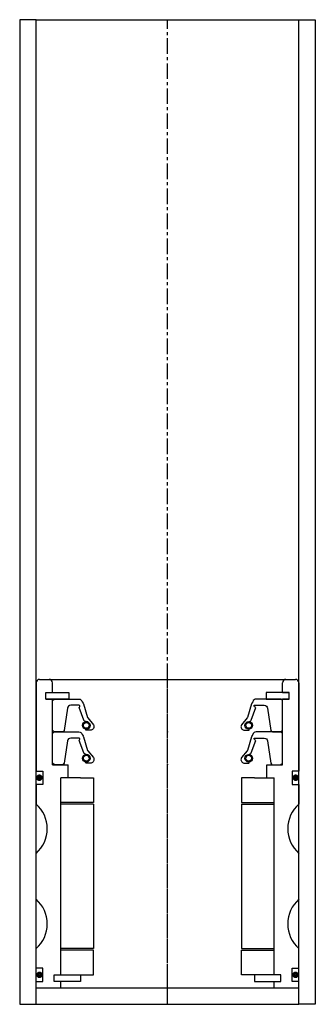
# Model space of a CAD drawing. Extents: x -45 to 45, y -10 to 290.
import ezdxf

# ---------------------------------------------------------------- set-up
doc = ezdxf.new("R2010")
doc.units = 0
doc.header["$LTSCALE"] = 0.15
doc.linetypes.add('CENTER', pattern=[50.8, 31.75, -6.35, 6.35, -6.35])
doc.layers.get('0').update_dxf_attribs({"linetype": 'CONTINUOUS'})
doc.layers.add('CENTER', color=9, linetype='CENTER')

msp = doc.modelspace()

# ---------------------------------------------------------------- linework, layer by layer
for p, q in [((-40, 290), (-45, 290)), ((-45, 290), (-45, -10)), ((-40, -10), (-40, 290)), ((-40, 290), (40, 290)), ((40, -10), (40, 290)), ((40, 290), (45, 290)), ((45, 290), (45, -10)), ((-40, 88), (-40, 61)), ((-39, 89), (39, 89)), ((-35, 85), (-35, 88)), ((35, 85), (35, 88)), ((40, 88), (40, 61)), ((-37, 83), (-37, 85)), ((-37, 85), (-35, 85)), ((-37, 83), (-37, 85)), ((-37, 85), (-35, 85)), ((-37, 83), (-37, 85)), ((-37, 85), (-35, 85)), ((-35, 85), (-30, 85)), ((-30, 85), (-30, 83)), ((35, 85), (30, 85)), ((30, 85), (30, 83)), ((35, 85), (37, 85)), ((37, 85), (35, 85)), ((37, 85), (35, 85)), ((37, 85), (35, 85)), ((37, 83), (37, 85)), ((37, 83), (37, 85)), ((37, 83), (37, 85)), ((37, 83), (37, 85)), ((-37, 83), (-35, 83)), ((-35, 83), (-37, 83)), ((-35, 83), (-37, 83)), ((-35, 63), (-35, 83)), ((-30, 83), (-35, 83)), ((30, 83), (35, 83)), ((35, 63), (35, 83)), ((35, 83), (37, 83)), ((37, 83), (35, 83)), ((35, 83), (37, 83)), ((35, 83), (37, 83)), ((-35, 63), (-30.25, 63)), ((-30.25, 59), (-30.25, 63)), ((30.25, 59), (30.25, 63)), ((30.25, 63), (35, 63)), ((-40, 61), (-38, 61)), ((-38, 61), (-38, 57)), ((40, 61), (38, 61)), ((38, 61), (38, 57)), ((-38, 57), (-40, 57)), ((-40, 57), (-40, 51)), ((-32.5, -1), (-32.5, 59)), ((-30.25, 59), (-32.5, 59)), ((-32.5, -1), (-32.5, 59)), ((-26.5, 59), (-32.5, 59)), ((-26.5, 59), (-22.5, 59)), ((-22.5, 59), (-22.5, 51.5)), ((26.5, 59), (22.5, 59)), ((22.5, 59), (22.5, 51.5)), ((26.5, 59), (32.5, 59)), ((30.25, 59), (32.5, 59)), ((32.5, -1), (32.5, 59)), ((32.5, -1), (32.5, 59)), ((38, 57), (40, 57)), ((40, 57), (40, 51)), ((-22.5, 51.5), (-32.5, 51.5)), ((-22.5, 51), (-32.5, 51)), ((-22.5, 51), (-22.5, 7)), ((22.5, 51.5), (32.5, 51.5)), ((22.5, 51), (22.5, 7)), ((22.5, 51), (32.5, 51)), ((-40, 22), (-40, 36)), ((40, 22), (40, 36)), ((-40, 1), (-40, 7)), ((-22.5, 7), (-32.5, 7)), ((-22.5, 6.5), (-32.5, 6.5)), ((-22.5, -1), (-22.5, 6.5)), ((22.5, 7), (32.5, 7)), ((22.5, -1), (22.5, 6.5)), ((22.5, 6.5), (32.5, 6.5)), ((40, 1), (40, 7)), ((-38, 1), (-40, 1)), ((-38, -3), (-38, 1)), ((38, -3), (38, 1)), ((38, 1), (40, 1)), ((-40, -5), (-40, -3)), ((-40, -3), (-38, -3)), ((-34.5, -3), (-34.5, -1)), ((-34.5, -1), (-32.5, -1)), ((-34.5, -3), (-34.5, -1)), ((-34.5, -1), (-32.5, -1)), ((-32.5, -3), (-34.5, -3)), ((-32.5, -3), (-34.5, -3)), ((-32.5, -1), (-26.5, -1)), ((-32.5, -5), (-32.5, -3)), ((-26.5, -3), (-32.5, -3)), ((-26.5, -1), (-26.5, -3)), ((-26.5, -1), (-22.5, -1)), ((26.5, -1), (22.5, -1)), ((32.5, -1), (26.5, -1)), ((26.5, -1), (26.5, -3)), ((26.5, -3), (32.5, -3)), ((34.5, -1), (32.5, -1)), ((34.5, -1), (32.5, -1)), ((32.5, -5), (32.5, -3)), ((32.5, -3), (34.5, -3)), ((32.5, -3), (34.5, -3)), ((34.5, -3), (34.5, -1)), ((34.5, -3), (34.5, -1)), ((40, -3), (38, -3)), ((40, -5), (40, -3)), ((-40, -5), (40, -5)), ((-45, -10), (-40, -10)), ((-40, -10), (40, -10)), ((45, -10), (40, -10))]:
    msp.add_line(p, q)
for points in [[(-35, 73.52), (-35, 82.52), (-34.5, 83.02), (-26.99, 83.02, -0.36857), (-26.01, 82.18), (-25.68, 81.76, 0.118812), (-25.59, 81.54), (-24.31, 77.36, -0.045671), (-24.26, 77.28), (-22.54, 75.2, -0.429276), (-23, 73.59, -0.114819), (-23.42, 73.49), (-24.74, 73.49, -1), (-24.74, 73.8, 1), (-24.74, 76.15, -0.279673), (-25.48, 76.6), (-26.91, 80.42, 0.550718), (-26.86, 81.1), (-29.45, 81.1, 0.376695), (-30.45, 80.23), (-31.46, 73.45, -0.377251), (-31.96, 73.01), (-34.5, 73.02)], [(35, 73.52), (35, 82.52), (34.5, 83.02), (26.99, 83.02, 0.36857), (26, 82.18), (25.68, 81.76, -0.118812), (25.59, 81.54), (24.31, 77.36, 0.045671), (24.26, 77.28), (22.53, 75.2, 0.429276), (23, 73.59, 0.114819), (23.42, 73.49), (24.74, 73.49, 1), (24.74, 73.8, -1), (24.74, 76.15, 0.279673), (25.48, 76.6), (26.91, 80.42, -0.43037), (26.36, 81.1), (29.45, 81.1, -0.376695), (30.45, 80.23), (31.46, 73.45, 0.377251), (31.96, 73.01), (34.5, 73.02)], [(-35, 63.52), (-35, 72.52), (-34.5, 73.02), (-26.99, 73.02, -0.36857), (-26.01, 72.18), (-25.68, 71.76, 0.118812), (-25.59, 71.54), (-24.31, 67.36, -0.045671), (-24.26, 67.28), (-22.54, 65.19, -0.429276), (-23, 63.59, -0.114819), (-23.42, 63.49), (-24.74, 63.49, -1), (-24.74, 63.8, 1), (-24.74, 66.15, -0.279673), (-25.48, 66.6), (-26.91, 70.42, 0.550718), (-26.86, 71.1), (-29.45, 71.1, 0.376695), (-30.45, 70.23), (-31.46, 63.45, -0.377251), (-31.96, 63.01), (-34.5, 63.02)], [(35, 63.52), (35, 72.52), (34.5, 73.02), (26.99, 73.02, 0.36857), (26, 72.18), (25.68, 71.76, -0.118812), (25.59, 71.54), (24.31, 67.36, 0.045671), (24.26, 67.28), (22.53, 65.19, 0.429276), (23, 63.59, 0.114819), (23.42, 63.49), (24.74, 63.49, 1), (24.74, 63.8, -1), (24.74, 66.15, 0.279673), (25.48, 66.6), (26.91, 70.42, -0.43037), (26.36, 71.1), (29.45, 71.1, -0.376695), (30.45, 70.23), (31.46, 63.45, 0.377251), (31.96, 63.01), (34.5, 63.02)]]:
    msp.add_lwpolyline(points, format="xyb", close=True)
at = {"const_width": 0.95}
for points in [[(-38.51, 59.04, -1), (-39.56, 59.04, -1)], [(38.51, 59.04, 1), (39.56, 59.04, 1)], [(-38.45, -1.02, -1), (-39.5, -1.02, -1)], [(38.45, -1.02, 1), (39.5, -1.02, 1)]]:
    msp.add_lwpolyline(points, format="xyb", close=True, dxfattribs=at)
for centre, radius in [((-24.74, 74.98), 1.17), ((-24.74, 74.98), 0.881), ((24.74, 74.98), 1.17), ((24.74, 74.98), 0.881), ((-24.74, 64.98), 1.17), ((24.74, 64.98), 1.17), ((-24.74, 64.98), 0.881), ((24.74, 64.98), 0.881)]:
    msp.add_circle(centre, radius)
for centre, radius, start, end in [((-39, 88), 1, 90, 180), ((-36, 88), 1, 0, 90), ((36, 88), 1, 90, 180), ((39, 88), 1, 0, 90), ((-46.61, 43.5), 10, 311.4096, 48.5904), ((46.61, 43.5), 10, 131.4096, 228.5904), ((-46.61, 14.5), 10, 311.4096, 48.5904), ((46.61, 14.5), 10, 131.4096, 228.5904)]:
    msp.add_arc(centre, radius, start, end)
for p in [(0, 73.02), (0, 63.02)]:
    msp.add_point(p)
at = {"layer": 'CENTER'}
for p, q in [((0, -10), (0, 290)), ((0, -5), (0, 89))]:
    msp.add_line(p, q, dxfattribs=at)

doc.saveas('drawing.dxf')
